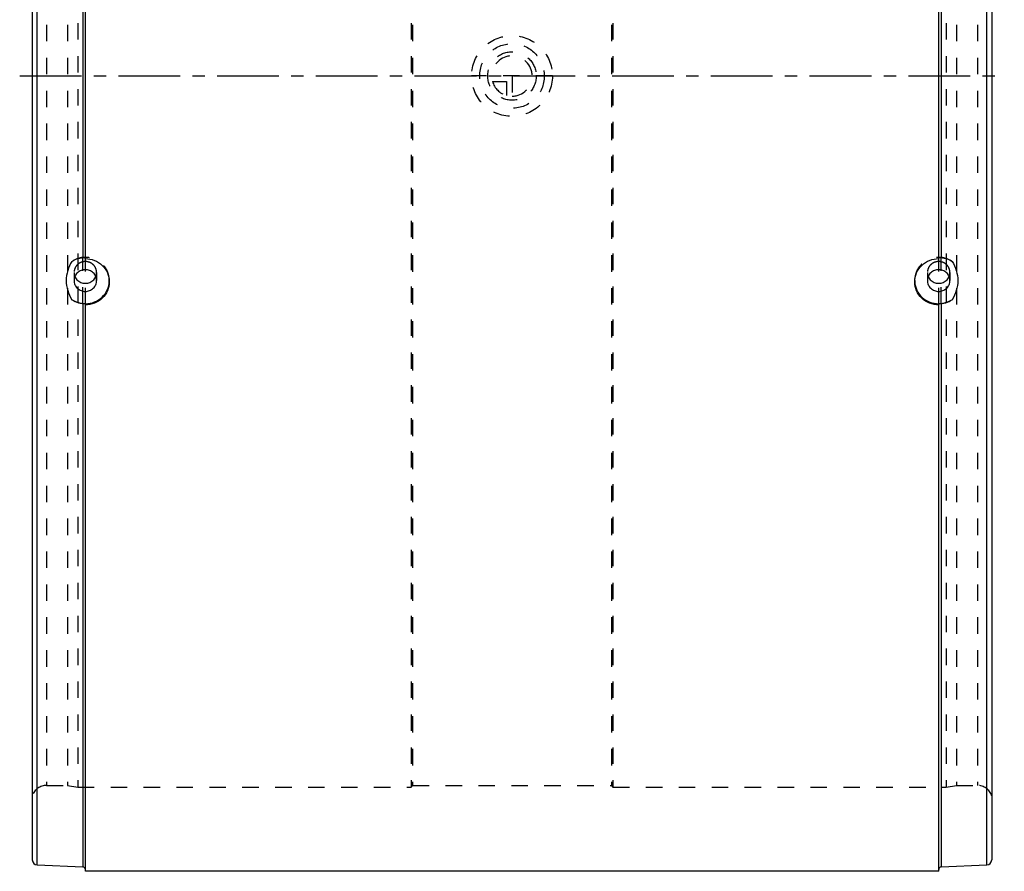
# Model space of a CAD drawing. Header units: millimetres. Extents: x 305 to 695, y 185 to 815.
# Tile 1 of 2: x 305 to 695, y 185 to 522. Entities that reach past the tile are written whole.
import ezdxf

# ---------------------------------------------------------------- set-up
doc = ezdxf.new("R2010")
doc.units = ezdxf.units.MM
doc.header["$LTSCALE"] = 65.185185
doc.linetypes.add('CENTER', pattern=[0.6, 0.375, -0.075, 0.075, -0.075])
doc.linetypes.add('HIDDEN', pattern=[0.2, 0.1, -0.1])
doc.layers.get('0').update_dxf_attribs({"linetype": 'CONTINUOUS'})
for name, color, linetype in [('KOERPER', 7, 'CONTINUOUS'), ('KONST.EL_MIT_GEO', 7, 'CONTINUOUS'), ('KURVEN', 7, 'CONTINUOUS'), ('L1', 7, 'CONTINUOUS')]:
    doc.layers.add(name, color=color, linetype=linetype)

msp = doc.modelspace()

# ---------------------------------------------------------------- linework, layer by layer
at = {"color": 8, "linetype": 'HIDDEN'}
for p, q in [((315.66, 219), (324, 219)), ((460.65, 219), (539.35, 219)), ((676, 219), (684.34, 219))]:
    msp.add_line(p, q, dxfattribs=at)
at = {"layer": 'KOERPER', "color": 7, "linetype": 'Continuous'}
msp.add_line((669, 185), (331, 185), dxfattribs=at)
at = {"layer": 'KONST.EL_MIT_GEO', "color": 7, "linetype": 'Continuous'}
for p, q in [((311.91, 187.5), (311.91, 812.5)), ((688.09, 187.5), (688.09, 812.5)), ((310, 810.5), (310, 189.5)), ((690, 810.5), (690, 189.5)), ((330.04, 571.92), (330.04, 428.08)), ((331, 427.69), (331, 572.31)), ((669, 427.69), (669, 572.31)), ((669.96, 571.92), (669.96, 428.08)), ((330.04, 409.82), (330.04, 186.71)), ((331, 185), (331, 409.52)), ((669, 185), (669, 409.52)), ((669.96, 409.82), (669.96, 186.71)), ((311.91, 187.5), (330.04, 186.71)), ((669.96, 186.71), (688.09, 187.5))]:
    msp.add_line(p, q, dxfattribs=at)
at = {"layer": 'KONST.EL_MIT_GEO', "color": 8, "linetype": 'HIDDEN'}
for p, q in [((315.66, 781), (315.66, 219)), ((324, 781), (324, 219)), ((328, 781.65), (328, 218.35)), ((460, 781.65), (460, 218.35)), ((460.65, 781), (460.65, 219)), ((539.35, 781), (539.35, 219)), ((540, 781.65), (540, 218.35)), ((672, 781.65), (672, 218.35)), ((676, 781), (676, 219)), ((684.34, 781), (684.34, 219)), ((330.04, 409.82), (330.04, 428.08)), ((331, 409.52), (331, 427.69)), ((669, 409.52), (669, 427.69)), ((669.96, 409.82), (669.96, 428.08)), ((326.55, 422.2), (326.55, 418.99)), ((335.45, 422.2), (335.45, 418.99)), ((664.55, 422.2), (664.55, 418.99)), ((673.45, 422.2), (673.45, 418.99)), ((340.5, 418.99), (340.5, 418.47)), ((659.5, 418.47), (659.5, 418.99)), ((324, 219), (328, 218.35)), ((460, 218.35), (460.65, 219)), ((539.35, 219), (540, 218.35)), ((672, 218.35), (676, 219)), ((328, 218.35), (460, 218.35)), ((540, 218.35), (672, 218.35))]:
    msp.add_line(p, q, dxfattribs=at)
at = {"layer": 'KONST.EL_MIT_GEO', "color": 7, "linetype": 'Continuous'}
for centre, radius, start, end in [((330.8, 422.23), 4.26, 202.6637, 210.8832), ((330.84, 422.26), 4.31, 210.9177, 222.9874), ((331.16, 422.26), 4.31, 317.0126, 329.0823), ((331.2, 422.23), 4.26, 329.1168, 337.3363), ((668.8, 422.23), 4.26, 202.6637, 210.8832), ((668.84, 422.26), 4.31, 210.9177, 222.9874), ((669.16, 422.26), 4.31, 317.0126, 329.0823), ((669.2, 422.23), 4.26, 329.1168, 337.3363), ((312, 189.5), 2, 180, 267.5), ((688, 189.5), 2, 272.5, 360), ((330, 185.71), 1, 0, 87.5), ((670, 185.71), 1, 92.5, 180)]:
    msp.add_arc(centre, radius, start, end, dxfattribs=at)
at = {"layer": 'KONST.EL_MIT_GEO', "color": 8, "linetype": 'HIDDEN'}
for centre, radius, start, end in [((331.62, 418.99), 8.88, 357.7417, 0), ((668.38, 418.99), 8.88, 180, 183.3335), ((315.66, 213), 6, 90, 160.5288), ((684.34, 213), 6, 19.4712, 90)]:
    msp.add_arc(centre, radius, start, end, dxfattribs=at)
at = {"layer": 'KONST.EL_MIT_GEO', "color": 7, "linetype": 'Continuous'}
for points, knots in [([(325.67, 426.59), (324.99, 425.44), (323.84, 423), (323.19, 418.99), (323.84, 414.98), (324.99, 412.54), (325.67, 411.39)], [0, 0, 0, 0, 0.250763, 0.499999, 0.749236, 1, 1, 1, 1]), ([(325.67, 426.59), (326.64, 427.22), (328.12, 427.82), (329.65, 428.05), (330.04, 428.08)], [0, 0, 0, 0, 0.748019, 1, 1, 1, 1]), ([(330.04, 428.08), (330.27, 428.1), (330.58, 428.09), (330.9, 428), (331, 427.91), (331, 427.87)], [0, 0, 0, 0, 0.66602, 0.88214, 1, 1, 1, 1]), ([(331, 427.69), (332.23, 427.69), (334.72, 427.21), (337.87, 425.16), (340, 422.1), (340.5, 419.67), (340.5, 418.47)], [0, 0, 0, 0, 0.253654, 0.50538, 0.754051, 1, 1, 1, 1]), ([(659.5, 418.47), (659.5, 419.67), (660, 422.1), (662.13, 425.16), (665.28, 427.21), (667.77, 427.69), (669, 427.69)], [0, 0, 0, 0, 0.245949, 0.49462, 0.746346, 1, 1, 1, 1]), ([(669, 427.87), (669, 427.93), (669.2, 428.04), (669.36, 428.07), (669.47, 428.08)], [0, 0, 0, 0, 0.332524, 1, 1, 1, 1]), ([(669.47, 428.08), (669.51, 428.08), (669.67, 428.1), (669.83, 428.09), (669.96, 428.08)], [0, 0, 0, 0, 0.234268, 1, 1, 1, 1]), ([(669.96, 428.08), (670.35, 428.05), (671.88, 427.82), (673.36, 427.22), (674.33, 426.59)], [0, 0, 0, 0, 0.25198, 1, 1, 1, 1]), ([(674.33, 426.59), (675.01, 425.44), (676.16, 423), (676.81, 418.99), (676.16, 414.98), (675.01, 412.54), (674.33, 411.39)], [0, 0, 0, 0, 0.250763, 0.499999, 0.749236, 1, 1, 1, 1]), ([(331, 423.29), (330.42, 423.29), (329.26, 423.07), (327.78, 422.12), (326.78, 420.69), (326.55, 419.55), (326.55, 418.99)], [0, 0, 0, 0, 0.254016, 0.505661, 0.754016, 1, 1, 1, 1]), ([(335.45, 418.99), (335.45, 419.55), (335.22, 420.69), (334.22, 422.12), (332.74, 423.07), (331.58, 423.29), (331, 423.29)], [0, 0, 0, 0, 0.245984, 0.494339, 0.745984, 1, 1, 1, 1]), ([(669, 423.29), (668.42, 423.29), (667.26, 423.07), (665.78, 422.12), (664.78, 420.69), (664.55, 419.55), (664.55, 418.99)], [0, 0, 0, 0, 0.254016, 0.505661, 0.754016, 1, 1, 1, 1]), ([(673.45, 418.99), (673.45, 419.55), (673.22, 420.69), (672.22, 422.12), (670.74, 423.07), (669.58, 423.29), (669, 423.29)], [0, 0, 0, 0, 0.245984, 0.494339, 0.745984, 1, 1, 1, 1]), ([(326.55, 418.99), (326.55, 418.43), (326.78, 417.29), (327.78, 415.86), (329.26, 414.91), (330.42, 414.69), (331, 414.69)], [0, 0, 0, 0, 0.245984, 0.494339, 0.745984, 1, 1, 1, 1]), ([(327.69, 419.32), (328.11, 418.88), (329.14, 418.15), (330.38, 417.9), (331, 417.9)], [0, 0, 0, 0, 0.497367, 1, 1, 1, 1]), ([(331, 417.9), (331.62, 417.9), (332.86, 418.15), (333.89, 418.88), (334.31, 419.32)], [0, 0, 0, 0, 0.502633, 1, 1, 1, 1]), ([(331, 414.69), (331.58, 414.69), (332.74, 414.91), (334.22, 415.86), (335.22, 417.29), (335.45, 418.43), (335.45, 418.99)], [0, 0, 0, 0, 0.254016, 0.505661, 0.754016, 1, 1, 1, 1]), ([(340.5, 418.47), (340.5, 417.28), (340, 414.85), (337.87, 411.81), (334.71, 409.8), (332.23, 409.33), (331, 409.33)], [0, 0, 0, 0, 0.246037, 0.494055, 0.745642, 1, 1, 1, 1]), ([(331.12, 409.81), (332.32, 409.83), (334.71, 410.3), (337.77, 412.24), (339.89, 415.15), (340.45, 417.48), (340.49, 418.64)], [0, 0, 0, 0, 0.253893, 0.50554, 0.753976, 1, 1, 1, 1]), ([(669, 409.33), (667.77, 409.33), (665.29, 409.8), (662.13, 411.81), (660, 414.85), (659.5, 417.28), (659.5, 418.47)], [0, 0, 0, 0, 0.254358, 0.505945, 0.753963, 1, 1, 1, 1]), ([(659.52, 418.47), (659.58, 417.32), (660.18, 415.01), (662.33, 412.15), (665.41, 410.26), (667.8, 409.81), (668.99, 409.81)], [0, 0, 0, 0, 0.246008, 0.494486, 0.746155, 1, 1, 1, 1]), ([(664.55, 418.99), (664.55, 418.43), (664.78, 417.29), (665.78, 415.86), (667.26, 414.91), (668.42, 414.69), (669, 414.69)], [0, 0, 0, 0, 0.245984, 0.494339, 0.745984, 1, 1, 1, 1]), ([(665.69, 419.32), (666.11, 418.88), (667.14, 418.15), (668.38, 417.9), (669, 417.9)], [0, 0, 0, 0, 0.497367, 1, 1, 1, 1]), ([(669, 417.9), (669.62, 417.9), (670.86, 418.15), (671.89, 418.88), (672.31, 419.32)], [0, 0, 0, 0, 0.502633, 1, 1, 1, 1]), ([(669, 414.69), (669.58, 414.69), (670.74, 414.91), (672.22, 415.86), (673.22, 417.29), (673.45, 418.43), (673.45, 418.99)], [0, 0, 0, 0, 0.254016, 0.505661, 0.754016, 1, 1, 1, 1]), ([(325.67, 411.39), (326.47, 410.87), (328.24, 410.06), (330.16, 409.8), (331.12, 409.81)], [0, 0, 0, 0, 0.498647, 1, 1, 1, 1]), ([(330.04, 409.82), (329.65, 409.86), (328.12, 410.12), (326.64, 410.75), (325.67, 411.39)], [0, 0, 0, 0, 0.251459, 1, 1, 1, 1]), ([(330.52, 409.75), (330.49, 409.76), (330.33, 409.79), (330.17, 409.81), (330.04, 409.82)], [0, 0, 0, 0, 0.235345, 1, 1, 1, 1]), ([(331, 409.52), (331, 409.58), (330.8, 409.69), (330.64, 409.72), (330.52, 409.75)], [0, 0, 0, 0, 0.33039, 1, 1, 1, 1]), ([(668.99, 409.81), (669.93, 409.81), (671.82, 410.08), (673.55, 410.88), (674.33, 411.39)], [0, 0, 0, 0, 0.50135, 1, 1, 1, 1]), ([(669.96, 409.82), (669.73, 409.8), (669.42, 409.75), (669.1, 409.65), (669, 409.56), (669, 409.52)], [0, 0, 0, 0, 0.66717, 0.883198, 1, 1, 1, 1]), ([(674.33, 411.39), (673.36, 410.75), (671.88, 410.12), (670.35, 409.86), (669.96, 409.82)], [0, 0, 0, 0, 0.748541, 1, 1, 1, 1])]:
    msp.add_open_spline(points, degree=3, knots=knots, dxfattribs=at)
at = {"layer": 'KONST.EL_MIT_GEO', "color": 8, "linetype": 'HIDDEN'}
for points, knots in [([(340.5, 418.99), (340.5, 419.82), (340.26, 421.48), (339.24, 423.79), (337.6, 425.74), (334.8, 427.68), (330.47, 428.61), (327.08, 427.51), (325.67, 426.59)], [0, 0, 0, 0, 0.122981, 0.246569, 0.371189, 0.496966, 0.74872, 1, 1, 1, 1]), ([(331, 426.5), (330.42, 426.5), (329.26, 426.28), (327.78, 425.33), (326.78, 423.9), (326.55, 422.76), (326.55, 422.2)], [0, 0, 0, 0, 0.254022, 0.505656, 0.754017, 1, 1, 1, 1]), ([(335.45, 422.2), (335.45, 422.76), (335.22, 423.9), (334.22, 425.33), (332.74, 426.28), (331.58, 426.5), (331, 426.5)], [0, 0, 0, 0, 0.245983, 0.494344, 0.745978, 1, 1, 1, 1]), ([(674.33, 426.59), (672.92, 427.51), (669.53, 428.61), (665.2, 427.68), (662.4, 425.74), (660.76, 423.79), (659.74, 421.48), (659.5, 419.82), (659.5, 418.99)], [0, 0, 0, 0, 0.25128, 0.503034, 0.628811, 0.753431, 0.877019, 1, 1, 1, 1]), ([(669, 426.5), (668.42, 426.5), (667.26, 426.28), (665.78, 425.33), (664.78, 423.9), (664.55, 422.76), (664.55, 422.2)], [0, 0, 0, 0, 0.254022, 0.505656, 0.754017, 1, 1, 1, 1]), ([(673.45, 422.2), (673.45, 422.76), (673.22, 423.9), (672.22, 425.33), (670.74, 426.28), (669.58, 426.5), (669, 426.5)], [0, 0, 0, 0, 0.245983, 0.494344, 0.745978, 1, 1, 1, 1])]:
    msp.add_open_spline(points, degree=3, knots=knots, dxfattribs=at)
for points in [[(326.55, 422.2), (326.55, 421.65), (326.66, 421.1), (326.87, 420.59)], [(335.13, 420.59), (335.34, 421.1), (335.45, 421.65), (335.45, 422.2)], [(664.55, 422.2), (664.55, 421.65), (664.66, 421.1), (664.87, 420.59)], [(673.13, 420.59), (673.34, 421.1), (673.45, 421.65), (673.45, 422.2)]]:
    msp.add_open_spline(points, degree=3, dxfattribs=at)
at = {"layer": 'KURVEN', "color": 8, "linetype": 'HIDDEN'}
for p, q in [((516, 500), (484, 500)), ((500, 500), (500, 490.4)), ((492.31, 497.8), (497.8, 497.8)), ((497.8, 497.8), (497.8, 492.31))]:
    msp.add_line(p, q, dxfattribs=at)
for radius in [16, 12.8, 9.6]:
    msp.add_circle((500, 500), radius, dxfattribs=at)
for start, end in [(270, 180), (195.962, 254.038)]:
    msp.add_arc((500, 500), 8, start, end, dxfattribs=at)
at = {"layer": 'L1', "color": 2, "linetype": 'CENTER'}
msp.add_line((305, 500), (695, 500), dxfattribs=at)

doc.saveas('drawing.dxf')
